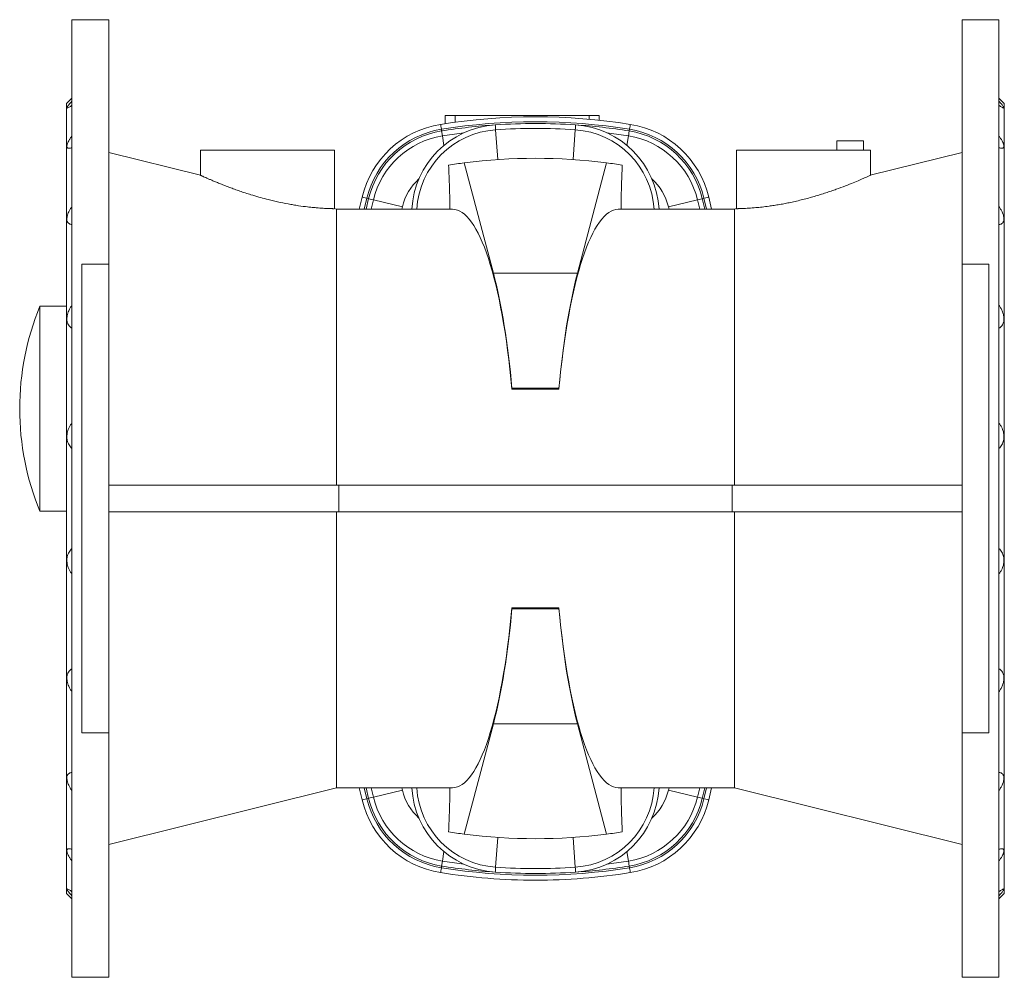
# Model space of a CAD drawing. Header units: millimetres. Extents: x -911 to 783, y -87 to 2252.
# Tile 1 of 3: x -911 to -176, y -87 to 628. Entities that reach past the tile are written whole.
import ezdxf

# ---------------------------------------------------------------- set-up
doc = ezdxf.new("R2010")
doc.units = ezdxf.units.MM

msp = doc.modelspace()

# ---------------------------------------------------------------- linework, layer by layer
at = {"color": 7, "linetype": 'Continuous', "lineweight": 15}
for p, q in [((-844.19, 628.48), (-871.69, 628.48)), ((-871.69, -86.52), (-871.69, 628.48)), ((-844.19, 445.98), (-844.19, 628.48)), ((-179.69, 628.48), (-207.19, 628.48)), ((-207.19, 445.98), (-207.19, 628.48)), ((-179.69, -86.52), (-179.69, 628.48)), ((-871.69, 569.98), (-875.69, 565.98)), ((-875.69, -24.02), (-875.69, 565.98)), ((-175.69, 565.98), (-179.69, 569.98)), ((-175.69, -24.02), (-175.69, 565.98)), ((-593.19, 556.98), (-593.19, 550.86)), ((-593.19, 556.98), (-585.69, 556.98)), ((-585.69, 556.98), (-585.69, 551.94)), ((-585.69, 556.98), (-485.69, 556.98)), ((-485.69, 556.98), (-485.69, 554.19)), ((-485.69, 556.98), (-478.19, 556.98)), ((-478.19, 553.45), (-478.19, 556.98)), ((-280.69, 537.98), (-300.69, 537.98)), ((-300.69, 537.98), (-300.69, 530.98)), ((-280.69, 537.98), (-280.69, 530.98)), ((-775.66, 512.28), (-844.19, 529.37)), ((-775.69, 530.98), (-775.69, 512.28)), ((-775.69, 530.98), (-675.69, 530.98)), ((-675.69, 487.36), (-675.69, 530.98)), ((-375.69, 530.98), (-375.69, 487.36)), ((-375.69, 530.98), (-275.69, 530.98)), ((-207.19, 529.37), (-275.73, 512.28)), ((-275.69, 512.27), (-275.69, 530.98)), ((-557.05, 439.13), (-578.83, 521.57)), ((-494.33, 439.13), (-472.55, 521.57)), ((-655.11, 496.02), (-657.23, 486.98)), ((-650.25, 494.86), (-652.1, 486.98)), ((-399.29, 486.98), (-401.13, 494.86)), ((-394.15, 486.98), (-396.27, 496.02)), ((-674.19, 486.98), (-675.85, 487.4)), ((-587.56, 486.98), (-674.19, 486.98)), ((-674.19, 486.98), (-674.19, 280.98)), ((-377.19, 486.98), (-463.82, 486.98)), ((-375.55, 487.39), (-377.19, 486.98)), ((-377.19, 486.98), (-377.19, 280.98)), ((-864.19, 445.98), (-864.19, 270.98)), ((-864.19, 445.98), (-844.19, 445.98)), ((-844.19, 95.98), (-844.19, 445.98)), ((-187.19, 445.98), (-207.19, 445.98)), ((-207.19, 95.98), (-207.19, 445.98)), ((-187.19, 445.98), (-187.19, 270.98)), ((-875.69, 414.48), (-895.69, 414.48)), ((-895.69, 261.48), (-895.69, 414.48)), ((-543.22, 353.25), (-508.16, 353.25)), ((-543.22, 353.25), (-543.22, 352.57)), ((-508.16, 353.25), (-508.16, 352.57)), ((-508.16, 352.57), (-543.22, 352.57)), ((-672.47, 280.98), (-844.19, 280.98)), ((-672.47, 260.98), (-672.47, 280.98)), ((-672.47, 280.98), (-378.91, 280.98)), ((-378.91, 260.98), (-378.91, 280.98)), ((-378.91, 280.98), (-207.19, 280.98)), ((-864.19, 95.98), (-864.19, 270.98)), ((-187.19, 95.98), (-187.19, 270.98)), ((-895.69, 261.48), (-875.69, 261.48)), ((-672.47, 260.98), (-844.19, 260.98)), ((-674.19, 54.98), (-674.19, 260.98)), ((-672.47, 260.98), (-378.91, 260.98)), ((-378.91, 260.98), (-207.19, 260.98)), ((-377.19, 54.98), (-377.19, 260.98)), ((-508.16, 189.4), (-543.22, 189.4)), ((-543.22, 188.71), (-543.22, 189.4)), ((-543.22, 188.71), (-508.16, 188.71)), ((-508.16, 188.71), (-508.16, 189.4)), ((-864.19, 95.98), (-844.19, 95.98)), ((-844.19, -86.52), (-844.19, 95.98)), ((-557.05, 102.83), (-578.83, 20.39)), ((-494.33, 102.83), (-472.55, 20.39)), ((-207.19, -86.52), (-207.19, 95.98)), ((-187.19, 95.98), (-207.19, 95.98)), ((-844.19, 12.6), (-674.19, 54.98)), ((-674.19, 54.98), (-587.56, 54.98)), ((-657.23, 54.98), (-655.11, 45.94)), ((-652.09, 54.98), (-650.25, 47.11)), ((-463.82, 54.98), (-377.19, 54.98)), ((-401.13, 47.11), (-399.28, 54.98)), ((-396.27, 45.94), (-394.15, 54.98)), ((-377.19, 54.98), (-207.19, 12.6)), ((-875.69, -24.02), (-871.69, -28.02)), ((-179.69, -28.02), (-175.69, -24.02)), ((-871.69, -86.52), (-844.19, -86.52)), ((-207.19, -86.52), (-179.69, -86.52))]:
    msp.add_line(p, q, dxfattribs=at)
at = {"color": 8, "linetype": 'Continuous', "lineweight": 0}
for p, q in [((-595.91, 546.68), (-595.71, 545.4)), ((-555.39, 546.27), (-553.88, 524.03)), ((-495.99, 546.27), (-497.5, 524.03)), ((-455.47, 546.68), (-455.67, 545.4)), ((-595.12, 541.74), (-593.97, 534.61)), ((-456.26, 541.74), (-457.41, 534.61)), ((-653.43, 486.98), (-651.51, 495.16)), ((-651.51, 495.16), (-650.25, 494.86)), ((-646.65, 493.99), (-648.28, 486.98)), ((-646.65, 493.99), (-624.97, 488.8)), ((-404.73, 493.99), (-426.42, 488.8)), ((-404.73, 493.99), (-403.1, 486.98)), ((-399.87, 495.16), (-401.13, 494.86)), ((-397.95, 486.98), (-399.87, 495.16)), ((-494.33, 439.13), (-557.05, 439.13)), ((-494.33, 102.83), (-557.05, 102.83)), ((-651.51, 46.81), (-653.43, 54.98)), ((-646.65, 47.97), (-648.28, 54.98)), ((-646.65, 47.97), (-624.97, 53.17)), ((-404.73, 47.97), (-426.42, 53.17)), ((-404.73, 47.97), (-403.1, 54.98)), ((-399.87, 46.81), (-397.95, 54.98)), ((-651.51, 46.81), (-650.25, 47.11)), ((-399.87, 46.81), (-401.13, 47.11)), ((-555.39, -4.3), (-553.88, 17.94)), ((-495.99, -4.3), (-497.5, 17.94)), ((-595.12, 0.22), (-593.97, 7.36)), ((-456.26, 0.22), (-457.41, 7.36)), ((-595.91, -4.72), (-595.71, -3.44)), ((-455.47, -4.72), (-455.67, -3.44))]:
    msp.add_line(p, q, dxfattribs=at)
at = {"color": 8, "linetype": 'Continuous', "lineweight": 0, "flags": 128}
for points in [[(-596.5, 550.34), (-596.49, 550.29), (-596.42, 549.88), (-596.3, 549.09), (-596.12, 547.99), (-595.91, 546.68)], [(-595.71, 545.4), (-595.7, 545.35), (-595.63, 544.94), (-595.51, 544.15), (-595.33, 543.06), (-595.12, 541.74)], [(-579.04, 544.02), (-582.58, 543.57), (-595.12, 541.74)], [(-555.64, 549.97), (-555.64, 549.91), (-555.61, 549.5), (-555.56, 548.7), (-555.48, 547.6), (-555.39, 546.27)], [(-495.74, 549.97), (-495.74, 549.91), (-495.77, 549.5), (-495.83, 548.7), (-495.9, 547.6), (-495.99, 546.27)], [(-456.26, 541.74), (-468.81, 543.57), (-472.34, 544.02)], [(-455.67, 545.4), (-455.68, 545.35), (-455.75, 544.94), (-455.87, 544.15), (-456.05, 543.06), (-456.26, 541.74)], [(-454.88, 550.34), (-454.89, 550.29), (-454.96, 549.88), (-455.08, 549.09), (-455.26, 547.99), (-455.47, 546.68)], [(-655.11, 496.02), (-655.06, 496.01), (-654.66, 495.91), (-653.88, 495.73), (-652.8, 495.47), (-651.51, 495.16)], [(-650.25, 494.86), (-650.2, 494.84), (-649.79, 494.75), (-649.02, 494.56), (-647.94, 494.3), (-646.65, 493.99)], [(-401.13, 494.86), (-401.18, 494.84), (-401.59, 494.75), (-402.36, 494.56), (-403.44, 494.3), (-404.73, 493.99)], [(-396.27, 496.02), (-396.32, 496.01), (-396.72, 495.91), (-397.5, 495.73), (-398.58, 495.47), (-399.87, 495.16)], [(-655.11, 45.94), (-655.06, 45.96), (-654.66, 46.05), (-653.88, 46.24), (-652.8, 46.5), (-651.51, 46.81)], [(-650.25, 47.11), (-650.2, 47.12), (-649.79, 47.22), (-649.02, 47.4), (-647.94, 47.66), (-646.65, 47.97)], [(-401.13, 47.11), (-401.18, 47.12), (-401.59, 47.22), (-402.36, 47.4), (-403.44, 47.66), (-404.73, 47.97)], [(-396.27, 45.94), (-396.32, 45.96), (-396.72, 46.05), (-397.5, 46.24), (-398.58, 46.5), (-399.87, 46.81)], [(-595.71, -3.44), (-595.7, -3.39), (-595.63, -2.97), (-595.51, -2.19), (-595.33, -1.09), (-595.12, 0.22)], [(-579.04, -2.05), (-582.58, -1.61), (-595.12, 0.22)], [(-456.26, 0.22), (-468.81, -1.61), (-472.34, -2.05)], [(-455.67, -3.44), (-455.68, -3.39), (-455.75, -2.97), (-455.87, -2.19), (-456.05, -1.09), (-456.26, 0.22)], [(-596.5, -8.37), (-596.49, -8.32), (-596.42, -7.91), (-596.3, -7.13), (-596.12, -6.03), (-595.91, -4.72)], [(-555.64, -8), (-555.64, -7.95), (-555.61, -7.53), (-555.56, -6.74), (-555.48, -5.63), (-555.39, -4.3)], [(-495.74, -8), (-495.74, -7.95), (-495.77, -7.53), (-495.83, -6.74), (-495.9, -5.63), (-495.99, -4.3)], [(-454.88, -8.37), (-454.89, -8.32), (-454.96, -7.91), (-455.08, -7.13), (-455.26, -6.03), (-455.47, -4.72)]]:
    msp.add_lwpolyline(points, dxfattribs=at)
at = {"color": 7, "linetype": 'Continuous', "lineweight": 15}
for centre, radius, start, end in [((-525.69, 108.98), 447, 80.88549, 99.11451), ((-585.09, 479.25), 72, 99.11451, 166.52867), ((-585.09, 479.25), 67, 99.11451, 166.52867), ((-551.1, 483.12), 67, 93.8854, 176.69562), ((-525.69, 108.98), 442, 93.8854, 99.11451), ((-525.69, 108.98), 442, 86.1146, 93.8854), ((-500.28, 483.12), 67, 3.30438, 86.1146), ((-525.69, 108.98), 442, 80.88549, 86.1146), ((-466.29, 479.25), 67, 13.47133, 80.88549), ((-466.29, 479.25), 72, 13.47133, 80.88549), ((-525.69, 108.98), 416, 82.66033, 97.33967), ((-525.69, 108.98), 416, 97.33967, 98.95871), ((-525.69, 108.98), 416, 81.04129, 82.66033), ((-585.09, 479.25), 41, 132.21043, 166.52867), ((-466.29, 479.25), 41, 13.47133, 47.78957), ((284.31, 270.98), 935, 166.52867, 166.6431), ((-1335.69, 270.98), 935, 13.3569, 13.47133), ((-708.12, 337.98), 202.57, 157.81255, 180.00065), ((-708.12, 337.98), 202.57, 180.00065, 202.18745), ((284.31, 270.98), 935, 193.3569, 193.47133), ((-585.09, 62.72), 41, 193.47133, 227.78957), ((-551.1, 58.84), 67, 183.30438, 266.1146), ((-500.28, 58.84), 67, 273.8854, 356.69562), ((-466.29, 62.72), 41, 312.21043, 346.52867), ((-1335.69, 270.98), 935, 346.52867, 346.6431), ((-585.09, 62.72), 72, 193.47133, 260.88549), ((-585.09, 62.72), 67, 193.47133, 260.88549), ((-466.29, 62.72), 67, 279.11451, 346.52867), ((-466.29, 62.72), 72, 279.11451, 346.52867), ((-525.69, 432.98), 416, 261.04129, 262.66033), ((-525.69, 432.98), 416, 277.33967, 278.95871), ((-525.69, 432.98), 416, 262.66033, 277.33967), ((-525.69, 432.98), 442, 260.88549, 266.1146), ((-525.69, 432.98), 442, 273.8854, 279.11451), ((-525.69, 432.98), 447, 260.88549, 270), ((-525.69, 432.98), 442, 266.1146, 270), ((-525.69, 432.98), 442, 270, 273.8854), ((-525.69, 432.98), 447, 270, 279.11451)]:
    msp.add_arc(centre, radius, start, end, dxfattribs=at)
at = {"color": 8, "linetype": 'Continuous', "lineweight": 0}
for centre, radius, start, end in [((-525.69, 108.98), 443.29, 80.88549, 99.11451), ((-585.09, 479.25), 68.29, 99.11451, 166.52867), ((-551.1, 483.12), 63.29, 93.8854, 176.50191), ((-525.69, 108.98), 438.29, 86.1146, 93.8854), ((-500.28, 483.12), 63.29, 3.49809, 86.1146), ((-466.29, 479.25), 68.29, 13.47133, 80.88549), ((-585.09, 479.25), 63.29, 99.11451, 166.52867), ((-466.29, 479.25), 63.29, 13.47133, 80.88549), ((-551.1, 58.84), 63.29, 183.49809, 266.1146), ((-500.28, 58.84), 63.29, 273.8854, 356.50191), ((-585.09, 62.72), 68.29, 193.47133, 260.88549), ((-585.09, 62.72), 63.29, 193.47133, 260.88549), ((-466.29, 62.72), 63.29, 279.11451, 346.52867), ((-466.29, 62.72), 68.29, 279.11451, 346.52867), ((-525.69, 432.98), 443.29, 260.88549, 279.11451), ((-525.69, 432.98), 438.29, 266.1146, 273.8854)]:
    msp.add_arc(centre, radius, start, end, dxfattribs=at)
at = {"color": 7, "linetype": 'Continuous', "lineweight": 15}
for centre, major_axis, start_param, end_param in [((-587.56, 270.98), (0, 216), 5.099706, 6.283185), ((-463.82, 270.98), (0, 216), 0, 1.18348), ((-588.33, 270.98), (0, 219.5), 5.096566, 5.585054), ((-463.05, 270.98), (0, 219.5), 0.698132, 1.186619), ((-587.56, 270.98), (0, 216), 3.141593, 4.325072), ((-588.33, 270.98), (0, 219.5), 3.839724, 4.328212), ((-463.82, 270.98), (0, 216), 1.958113, 3.141593), ((-463.05, 270.98), (0, 219.5), 1.954974, 2.443461)]:
    msp.add_ellipse(centre, major_axis=major_axis, ratio=0.221695, start_param=start_param, end_param=end_param, dxfattribs=at)
for points, knots in [([(-871.69, 567.66), (-872.12, 567.17), (-872.98, 566.18), (-873.99, 564.95), (-874.74, 563.96), (-875.23, 563.21), (-875.46, 562.69), (-875.42, 562.34), (-874.88, 562.46), (-873.9, 563.03), (-872.88, 563.73), (-872.08, 564.34), (-871.69, 564.64)], [0, 0, 0, 0, 0.104721, 0.209317, 0.295506, 0.381611, 0.468327, 0.55502, 0.707848, 0.806589, 0.905458, 1, 1, 1, 1]), ([(-179.69, 567.66), (-179.26, 567.17), (-178.4, 566.18), (-177.39, 564.95), (-176.64, 563.96), (-176.15, 563.21), (-175.92, 562.69), (-175.96, 562.34), (-176.5, 562.46), (-177.48, 563.03), (-178.5, 563.73), (-179.3, 564.34), (-179.69, 564.64)], [0, 0, 0, 0, 0.104721, 0.209317, 0.295506, 0.381611, 0.468327, 0.55502, 0.707848, 0.806589, 0.905458, 1, 1, 1, 1]), ([(-871.69, 541.63), (-872.12, 541.03), (-872.98, 539.82), (-873.99, 538.16), (-874.74, 536.7), (-875.23, 535.44), (-875.46, 534.36), (-875.42, 533.27), (-874.88, 532.6), (-873.9, 532.4), (-872.88, 532.5), (-872.08, 532.75), (-871.69, 532.87)], [0, 0, 0, 0, 0.104722, 0.209317, 0.295507, 0.381611, 0.468327, 0.555021, 0.707849, 0.806589, 0.905459, 1, 1, 1, 1]), ([(-179.69, 541.63), (-179.26, 541.03), (-178.4, 539.82), (-177.39, 538.16), (-176.64, 536.7), (-176.15, 535.44), (-175.92, 534.36), (-175.96, 533.27), (-176.5, 532.6), (-177.48, 532.4), (-178.5, 532.5), (-179.3, 532.75), (-179.69, 532.87)], [0, 0, 0, 0, 0.104722, 0.209317, 0.295507, 0.381611, 0.468327, 0.555021, 0.707849, 0.806589, 0.905459, 1, 1, 1, 1]), ([(-589.57, 486.98), (-589.6, 489.69), (-589.65, 495.17), (-589.92, 506.18), (-590.25, 514.41), (-590.47, 519.91)], [0, 0, 0, 0, 0.244698, 0.49518, 1, 1, 1, 1]), ([(-461.81, 486.98), (-461.79, 489.69), (-461.73, 495.17), (-461.46, 506.18), (-461.13, 514.41), (-460.91, 519.91)], [0, 0, 0, 0, 0.244698, 0.49518, 1, 1, 1, 1]), ([(-738.13, 497.81), (-739.53, 498.25), (-742.31, 499.13), (-746.37, 500.5), (-750.31, 501.89), (-754.06, 503.27), (-757.56, 504.6), (-760.83, 505.9), (-763.87, 507.14), (-766.59, 508.28), (-768.96, 509.3), (-771, 510.19), (-772.72, 510.95), (-774.03, 511.53), (-774.95, 511.95), (-775.49, 512.2), (-775.73, 512.31), (-775.67, 512.28), (-775.67, 512.28)], [0, 0, 0, 0, 0.06691, 0.133822, 0.202665, 0.271508, 0.338423, 0.405336, 0.474288, 0.543236, 0.608379, 0.673517, 0.740905, 0.808287, 0.868064, 0.927838, 0.989591, 1, 1, 1, 1]), ([(-275.73, 512.27), (-275.72, 512.27), (-275.69, 512.29), (-276.09, 512.1), (-277.32, 511.55), (-279.94, 510.38), (-283.64, 508.76), (-288.41, 506.76), (-294.23, 504.43), (-299.92, 502.29), (-304.9, 500.53), (-308.91, 499.18), (-313.1, 497.85), (-317.41, 496.55), (-321.77, 495.31), (-326.2, 494.15), (-330.7, 493.05), (-335.11, 492.07), (-339.35, 491.21), (-343.44, 490.46), (-347.45, 489.8), (-351.86, 489.16), (-356.56, 488.58), (-359.61, 488.29), (-361.15, 488.14)], [0, 0, 0, 0, 0.014656, 0.048848, 0.111674, 0.176244, 0.240709, 0.306793, 0.376254, 0.447476, 0.484649, 0.521823, 0.560052, 0.59828, 0.635795, 0.673308, 0.712018, 0.750727, 0.78651, 0.822293, 0.859215, 0.896137, 0.947646, 1, 1, 1, 1]), ([(-675.86, 487.36), (-675.82, 487.36), (-675.75, 487.36), (-676.37, 487.37), (-677.52, 487.4), (-679.41, 487.45), (-681.93, 487.56), (-684.86, 487.72), (-688.38, 487.97), (-692.4, 488.34), (-696.71, 488.8), (-701.42, 489.42), (-706.41, 490.2), (-711.56, 491.11), (-716.89, 492.19), (-722.26, 493.43), (-726.98, 494.61), (-732.32, 496.05), (-736.19, 497.22), (-738.13, 497.81)], [0, 0, 0, 0, 0.045708, 0.0920987, 0.1384894, 0.2286329, 0.27506, 0.3214869, 0.4114038, 0.4577309, 0.5040577, 0.593215, 0.6391337, 0.6850532, 0.7741205, 0.8199151, 0.8657112, 0.9323977, 1, 1, 1, 1]), ([(-871.69, 489.12), (-872.12, 488.46), (-872.98, 487.14), (-873.99, 485.21), (-874.74, 483.42), (-875.23, 481.78), (-875.46, 480.25), (-875.42, 478.53), (-874.88, 477.13), (-873.9, 476.18), (-872.88, 475.67), (-872.08, 475.54), (-871.69, 475.47)], [0, 0, 0, 0, 0.104722, 0.209316, 0.295506, 0.381611, 0.468327, 0.555021, 0.707848, 0.806588, 0.905459, 1, 1, 1, 1]), ([(-361.15, 488.14), (-363, 487.99), (-365.81, 487.76), (-368.82, 487.59), (-371.46, 487.47), (-373.47, 487.41), (-374.77, 487.37), (-375.56, 487.36), (-375.55, 487.36), (-375.54, 487.36)], [0, 0, 0, 0, 0.211288, 0.320115, 0.428942, 0.640218, 0.748994, 0.857769, 1, 1, 1, 1]), ([(-179.69, 489.12), (-179.26, 488.46), (-178.4, 487.14), (-177.39, 485.21), (-176.64, 483.42), (-176.15, 481.78), (-175.92, 480.25), (-175.96, 478.53), (-176.5, 477.13), (-177.48, 476.18), (-178.5, 475.67), (-179.3, 475.54), (-179.69, 475.47)], [0, 0, 0, 0, 0.104722, 0.209316, 0.295506, 0.381611, 0.468327, 0.555021, 0.707848, 0.806588, 0.905459, 1, 1, 1, 1]), ([(-871.69, 415.25), (-872.12, 414.6), (-872.98, 413.3), (-873.99, 411.3), (-874.74, 409.35), (-875.23, 407.49), (-875.46, 405.66), (-875.42, 403.47), (-874.88, 401.48), (-873.9, 399.88), (-872.88, 398.8), (-872.08, 398.3), (-871.69, 398.06)], [0, 0, 0, 0, 0.104721, 0.209316, 0.295506, 0.381611, 0.468327, 0.55502, 0.707848, 0.806588, 0.905458, 1, 1, 1, 1]), ([(-179.69, 415.25), (-179.26, 414.6), (-178.4, 413.3), (-177.39, 411.3), (-176.64, 409.35), (-176.15, 407.49), (-175.92, 405.66), (-175.96, 403.47), (-176.5, 401.48), (-177.48, 399.88), (-178.5, 398.8), (-179.3, 398.3), (-179.69, 398.06)], [0, 0, 0, 0, 0.104721, 0.209316, 0.295506, 0.381611, 0.468327, 0.55502, 0.707848, 0.806588, 0.905458, 1, 1, 1, 1]), ([(-871.69, 327.26), (-872.12, 326.68), (-872.98, 325.53), (-873.99, 323.65), (-874.74, 321.73), (-875.23, 319.84), (-875.46, 317.88), (-875.42, 315.44), (-874.88, 313.06), (-873.9, 310.96), (-872.88, 309.42), (-872.08, 308.6), (-871.69, 308.2)], [0, 0, 0, 0, 0.104721, 0.209316, 0.295506, 0.381611, 0.468327, 0.555021, 0.707848, 0.806589, 0.905459, 1, 1, 1, 1]), ([(-179.69, 327.26), (-179.26, 326.68), (-178.4, 325.53), (-177.39, 323.65), (-176.64, 321.73), (-176.15, 319.84), (-175.92, 317.88), (-175.96, 315.44), (-176.5, 313.06), (-177.48, 310.96), (-178.5, 309.42), (-179.3, 308.6), (-179.69, 308.2)], [0, 0, 0, 0, 0.104721, 0.209316, 0.295506, 0.381611, 0.468327, 0.555021, 0.707848, 0.806589, 0.905459, 1, 1, 1, 1]), ([(-871.69, 214.7), (-872.12, 215.28), (-872.98, 216.43), (-873.99, 218.32), (-874.74, 220.23), (-875.23, 222.13), (-875.46, 224.08), (-875.42, 226.52), (-874.88, 228.9), (-873.9, 231.01), (-872.88, 232.54), (-872.08, 233.36), (-871.69, 233.76)], [0, 0, 0, 0, 0.104721, 0.209316, 0.295506, 0.381611, 0.468327, 0.555021, 0.707848, 0.806589, 0.905459, 1, 1, 1, 1]), ([(-179.69, 214.7), (-179.26, 215.28), (-178.4, 216.43), (-177.39, 218.32), (-176.64, 220.23), (-176.15, 222.13), (-175.92, 224.08), (-175.96, 226.52), (-176.5, 228.9), (-177.48, 231.01), (-178.5, 232.54), (-179.3, 233.36), (-179.69, 233.76)], [0, 0, 0, 0, 0.104721, 0.209316, 0.295506, 0.381611, 0.468327, 0.555021, 0.707848, 0.806589, 0.905459, 1, 1, 1, 1]), ([(-871.69, 126.71), (-872.12, 127.36), (-872.98, 128.66), (-873.99, 130.67), (-874.74, 132.61), (-875.23, 134.47), (-875.46, 136.3), (-875.42, 138.49), (-874.88, 140.48), (-873.9, 142.08), (-872.88, 143.16), (-872.08, 143.66), (-871.69, 143.91)], [0, 0, 0, 0, 0.104721, 0.209316, 0.295506, 0.381611, 0.468327, 0.55502, 0.707848, 0.806588, 0.905458, 1, 1, 1, 1]), ([(-179.69, 126.71), (-179.26, 127.36), (-178.4, 128.66), (-177.39, 130.67), (-176.64, 132.61), (-176.15, 134.47), (-175.92, 136.3), (-175.96, 138.49), (-176.5, 140.48), (-177.48, 142.08), (-178.5, 143.16), (-179.3, 143.66), (-179.69, 143.91)], [0, 0, 0, 0, 0.104721, 0.209316, 0.295506, 0.381611, 0.468327, 0.55502, 0.707848, 0.806588, 0.905458, 1, 1, 1, 1]), ([(-871.69, 52.84), (-872.12, 53.5), (-872.98, 54.82), (-873.99, 56.75), (-874.74, 58.54), (-875.23, 60.18), (-875.46, 61.71), (-875.42, 63.43), (-874.88, 64.83), (-873.9, 65.78), (-872.88, 66.3), (-872.08, 66.43), (-871.69, 66.49)], [0, 0, 0, 0, 0.104722, 0.209316, 0.295506, 0.381611, 0.468327, 0.555021, 0.707848, 0.806588, 0.905459, 1, 1, 1, 1]), ([(-179.69, 52.84), (-179.26, 53.5), (-178.4, 54.82), (-177.39, 56.75), (-176.64, 58.54), (-176.15, 60.18), (-175.92, 61.71), (-175.96, 63.43), (-176.5, 64.83), (-177.48, 65.78), (-178.5, 66.3), (-179.3, 66.43), (-179.69, 66.49)], [0, 0, 0, 0, 0.104722, 0.209316, 0.295506, 0.381611, 0.468327, 0.555021, 0.707848, 0.806588, 0.905459, 1, 1, 1, 1]), ([(-589.57, 54.98), (-589.6, 52.27), (-589.65, 46.8), (-589.92, 35.79), (-590.25, 27.56), (-590.47, 22.06)], [0, 0, 0, 0, 0.244698, 0.49518, 1, 1, 1, 1]), ([(-461.81, 54.98), (-461.79, 52.27), (-461.73, 46.8), (-461.46, 35.79), (-461.13, 27.56), (-460.91, 22.06)], [0, 0, 0, 0, 0.244698, 0.49518, 1, 1, 1, 1]), ([(-871.69, 0.33), (-872.12, 0.93), (-872.98, 2.14), (-873.99, 3.8), (-874.74, 5.27), (-875.23, 6.52), (-875.46, 7.6), (-875.42, 8.69), (-874.88, 9.36), (-873.9, 9.56), (-872.88, 9.47), (-872.08, 9.21), (-871.69, 9.09)], [0, 0, 0, 0, 0.104722, 0.209317, 0.295507, 0.381611, 0.468327, 0.555021, 0.707849, 0.806589, 0.905459, 1, 1, 1, 1]), ([(-179.69, 0.33), (-179.26, 0.93), (-178.4, 2.14), (-177.39, 3.8), (-176.64, 5.27), (-176.15, 6.52), (-175.92, 7.6), (-175.96, 8.69), (-176.5, 9.36), (-177.48, 9.56), (-178.5, 9.47), (-179.3, 9.21), (-179.69, 9.09)], [0, 0, 0, 0, 0.104722, 0.209317, 0.295507, 0.381611, 0.468327, 0.555021, 0.707849, 0.806589, 0.905459, 1, 1, 1, 1]), ([(-871.69, -25.69), (-872.12, -25.2), (-872.98, -24.22), (-873.99, -22.99), (-874.74, -22), (-875.23, -21.25), (-875.46, -20.72), (-875.42, -20.38), (-874.88, -20.5), (-873.9, -21.07), (-872.88, -21.76), (-872.08, -22.38), (-871.69, -22.67)], [0, 0, 0, 0, 0.104721, 0.209317, 0.295506, 0.381611, 0.468327, 0.55502, 0.707848, 0.806589, 0.905458, 1, 1, 1, 1]), ([(-179.69, -25.69), (-179.26, -25.2), (-178.4, -24.22), (-177.39, -22.99), (-176.64, -22), (-176.15, -21.25), (-175.92, -20.72), (-175.96, -20.38), (-176.5, -20.5), (-177.48, -21.07), (-178.5, -21.76), (-179.3, -22.38), (-179.69, -22.67)], [0, 0, 0, 0, 0.104721, 0.209317, 0.295506, 0.381611, 0.468327, 0.55502, 0.707848, 0.806589, 0.905458, 1, 1, 1, 1])]:
    msp.add_open_spline(points, degree=3, knots=knots, dxfattribs=at)

doc.saveas('drawing.dxf')
